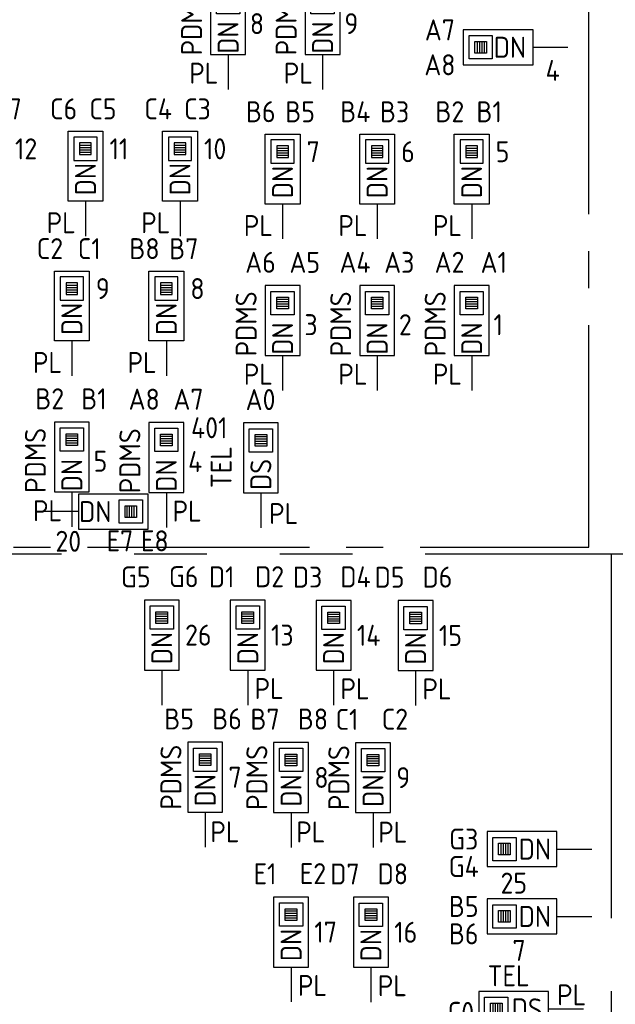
# Model space of a CAD drawing. Header units: millimetres. Extents: x 4336 to 79204, y -9688 to 63134.
# Tile 16 of 38: x 35640 to 40757, y 19677 to 28129. Entities that reach past the tile are written whole.
import ezdxf
from ezdxf.enums import TextEntityAlignment as Align

# ---------------------------------------------------------------- set-up
doc = ezdxf.new("R2010")
doc.units = ezdxf.units.MM
doc.header["$LTSCALE"] = 100
for name, pattern in [('B0202', [28.125, 18.75, -3.125, 3.125, -3.125]), ('B0801', [62.5, 31.25, -6.25, 6.25, -6.25, 6.25, -6.25]), ('CENTER2', [28.575, 19.05, -3.175, 3.175, -3.175])]:
    doc.linetypes.add(name, pattern=pattern)
doc.layers.get('0').update_dxf_attribs({"linetype": 'CONTINUOUS'})
for name, color, linetype in [('DATA GROEN 90', 90, 'CONTINUOUS'), ('DBTA GRO_ATTRIB', 2, 'CONTINUOUS'), ('EB6441--_ATTRIB', 2, 'CONTINUOUS'), ('EB6445--_ATTRIB', 2, 'CONTINUOUS'), ('EL631005_KSTSCH', 6, 'B0801'), ('EL6441--_DATACOM', 3, 'CONTINUOUS'), ('EL644104_LEIDING4', 2, 'B0202')]:
    doc.layers.add(name, color=color, linetype=linetype)
doc.styles.add('NORATT', font='isocp.shx')

# ---------------------------------------------------------------- blocks, each defined once
blk = doc.blocks.new('EA644502')
for p, q in [((-1.5, 6), (-1.5, 0)), ((1.5, 6), (-1.5, 6)), ((1.5, 0), (1.5, 6)), ((-1.5, 0), (1.5, 0))]:
    blk.add_line(p, q)
at = {"color": 1}
for p, q in [((-1, 5.5), (1, 5.5)), ((-1, 3.5), (-1, 5.5)), ((1, 5.5), (1, 3.5)), ((-0.5, 5), (0.5, 5)), ((-0.5, 4), (-0.5, 5)), ((0.5, 4.8), (-0.5, 4.8)), ((0.5, 4.6), (-0.5, 4.6)), ((0.5, 4.4), (-0.5, 4.4)), ((0.5, 5), (0.5, 4)), ((1, 3.5), (-1, 3.5)), ((0.5, 4.2), (-0.5, 4.2)), ((0.5, 4), (-0.5, 4))]:
    blk.add_line(p, q, dxfattribs=at)
at = {"color": 2}
blk.add_line((0, 0), (0, -3), dxfattribs=at)
at = {"style": 'NORATT', "flags": 8}
for tag, p in [('NUMMERA', (-1.5, 8)), ('NUMMERB', (1.5, 8))]:
    blk.add_attdef(tag, text='', height=1.8, rotation=90, dxfattribs=at).set_placement(p, align=Align.MIDDLE_CENTER)
blk.add_attdef('CODE', text='', height=1.8, rotation=90, dxfattribs=at).set_placement((0, 0.5), align=Align.MIDDLE_LEFT)
at = {"style": 'NORATT', "flags": 9}
for tag, p in [('VERD', (0, 4)), ('PATCHSTR', (0, 4)), ('PANEEL', (0, 4)), ('NUMMER', (6, 3)), ('HOOGTE', (-3, 2)), ('TYPE', (0, -2.5)), ('FABR', (0, -2.5)), ('PCODE', (0, -3)), ('PVERS', (0, -3)), ('PDATE', (0, -3))]:
    blk.add_attdef(tag, text='', height=1.8, dxfattribs=at).set_placement(p, align=Align.BOTTOM_LEFT)
for tag, p in [('NUMMERAP', (8, 1.5)), ('NUMMERBP', (8, -1.5))]:
    blk.add_attdef(tag, text='', height=1.8, dxfattribs=at).set_placement(p, align=Align.MIDDLE_CENTER)

msp = doc.modelspace()

# ---------------------------------------------------------------- linework, layer by layer
at = {"layer": 'EL631005_KSTSCH'}
msp.add_line((42249, 23541.4), (33383.7, 23541.4), dxfattribs=at)
msp.add_lwpolyline([(40720.3, 23541.4), (40720.3, 7916.3), (38690.8, 7916.2)], dxfattribs=at)
at = {"layer": 'EL644104_LEIDING4', "linetype": 'CENTER2'}
msp.add_lwpolyline([(33366, 23601.5), (40530.3, 23601.5), (40530.3, 31054.6), (33366, 31054.6)], close=True, dxfattribs=at)

# ---------------------------------------------------------------- block references
at = {"layer": 'DATA GROEN 90'}
ref = msp.add_blockref('EA644502', (37430.4, 27830.9), dxfattribs=dict(at, xscale=100, yscale=100, zscale=100))
ref.add_attrib('CODE', 'DN', dxfattribs={"layer": 'DBTA GRO_ATTRIB', "color": 1, "height": 180, "rotation": 90, "style": 'NORATT', "flags": 8}).set_placement((37430.4, 28114.9), align=Align.MIDDLE_RIGHT)
ref.add_attrib('NUMMERA', 'B7', dxfattribs={"layer": 'DBTA GRO_ATTRIB', "color": 1, "height": 180, "style": 'NORATT', "flags": 8}).set_placement((37240.4, 28630.9), align=Align.MIDDLE_CENTER)
ref.add_attrib('NUMMERB', 'B8', dxfattribs={"layer": 'DBTA GRO_ATTRIB', "color": 1, "height": 180, "style": 'NORATT', "flags": 8}).set_placement((37620.4, 28630.2), align=Align.MIDDLE_CENTER)
ref.add_attrib('HOOGTE', 'PL', dxfattribs={"layer": 'DBTA GRO_ATTRIB', "color": 1, "height": 180, "style": 'NORATT', "flags": 8}).set_placement((37097, 27526.1), align=Align.BOTTOM_LEFT)
ref.add_attrib('FABR', 'PDMS', dxfattribs={"layer": 'DBTA GRO_ATTRIB', "color": 1, "height": 180, "rotation": 90, "style": 'NORATT', "flags": 8}).set_placement((37261, 27822.9), align=Align.BOTTOM_LEFT)
ref.add_attrib('TYPE', '8', dxfattribs={"layer": 'DBTA GRO_ATTRIB', "color": 1, "height": 180, "style": 'NORATT', "flags": 8}).set_placement((37617.4, 27951.1), align=Align.BOTTOM_LEFT)
ref = msp.add_blockref('EA644502', (38242.4, 27830.9), dxfattribs=dict(at, xscale=100, yscale=100, zscale=100))
ref.add_attrib('CODE', 'DN', dxfattribs={"layer": 'DBTA GRO_ATTRIB', "color": 1, "height": 180, "rotation": 90, "style": 'NORATT', "flags": 8}).set_placement((38242.4, 28114.9), align=Align.MIDDLE_RIGHT)
ref.add_attrib('NUMMERA', 'C1', dxfattribs={"layer": 'DBTA GRO_ATTRIB', "color": 1, "height": 180, "style": 'NORATT', "flags": 8}).set_placement((38052.4, 28630.9), align=Align.MIDDLE_CENTER)
ref.add_attrib('NUMMERB', 'C2', dxfattribs={"layer": 'DBTA GRO_ATTRIB', "color": 1, "height": 180, "style": 'NORATT', "flags": 8}).set_placement((38432.4, 28630.2), align=Align.MIDDLE_CENTER)
ref.add_attrib('HOOGTE', 'PL', dxfattribs={"layer": 'DBTA GRO_ATTRIB', "color": 1, "height": 180, "style": 'NORATT', "flags": 8}).set_placement((37908.9, 27526.1), align=Align.BOTTOM_LEFT)
ref.add_attrib('FABR', 'PDMS', dxfattribs={"layer": 'DBTA GRO_ATTRIB', "color": 1, "height": 180, "rotation": 90, "style": 'NORATT', "flags": 8}).set_placement((38072.9, 27822.9), align=Align.BOTTOM_LEFT)
ref.add_attrib('TYPE', '9', dxfattribs={"layer": 'DBTA GRO_ATTRIB', "color": 1, "height": 180, "style": 'NORATT', "flags": 8}).set_placement((38429.4, 27951.1), align=Align.BOTTOM_LEFT)
ref = msp.add_blockref('EA644502', (40050, 27892.2), dxfattribs=dict(at, xscale=100, yscale=100, zscale=100, rotation=90))
ref.add_attrib('CODE', 'DN', dxfattribs={"layer": 'EB6445--_ATTRIB', "color": 1, "height": 180, "style": 'NORATT', "flags": 8}).set_placement((39712, 27892.2), align=Align.MIDDLE_LEFT)
ref.add_attrib('NUMMERA', 'A7', dxfattribs={"layer": 'DBTA GRO_ATTRIB', "color": 1, "height": 180, "style": 'NORATT', "flags": 8}).set_placement((39250, 28041.6), align=Align.MIDDLE_CENTER)
ref.add_attrib('NUMMERB', 'A8', dxfattribs={"layer": 'DBTA GRO_ATTRIB', "color": 1, "height": 180, "style": 'NORATT', "flags": 8}).set_placement((39250, 27742), align=Align.MIDDLE_CENTER)
ref.add_attrib('TYPE', '4', dxfattribs={"layer": 'EB6445--_ATTRIB', "color": 1, "height": 180, "style": 'NORATT', "flags": 8}).set_placement((40157.9, 27549.5), align=Align.BOTTOM_LEFT)
ref = msp.add_blockref('EA644502', (35393.5, 26571.2), dxfattribs=dict(at, xscale=-100, yscale=100, zscale=100))
ref.add_attrib('CODE', 'DN', dxfattribs={"layer": 'DBTA GRO_ATTRIB', "color": 1, "height": 180, "rotation": 90, "style": 'NORATT', "flags": 8}).set_placement((35393.5, 26621.2), align=Align.MIDDLE_LEFT)
ref.add_attrib('NUMMERA', 'C7', dxfattribs={"layer": 'DBTA GRO_ATTRIB', "color": 1, "height": 180, "style": 'NORATT', "flags": 8}).set_placement((35543.5, 27363.2), align=Align.MIDDLE_CENTER)
ref.add_attrib('NUMMERB', 'C8', dxfattribs={"layer": 'DBTA GRO_ATTRIB', "color": 1, "height": 180, "style": 'NORATT', "flags": 8}).set_placement((35205.6, 27363.8), align=Align.MIDDLE_CENTER)
ref.add_attrib('HOOGTE', 'PL', dxfattribs={"layer": 'DBTA GRO_ATTRIB', "color": 1, "height": 180, "style": 'NORATT', "flags": 8}).set_placement((35060, 26242.3), align=Align.BOTTOM_LEFT)
ref.add_attrib('TYPE', '12', dxfattribs={"layer": 'DBTA GRO_ATTRIB', "color": 1, "height": 180, "style": 'NORATT', "flags": 8}).set_placement((35599.8, 26876.6), align=Align.BOTTOM_LEFT)
ref = msp.add_blockref('EA644502', (36205.4, 26571.2), dxfattribs=dict(at, xscale=-100, yscale=100, zscale=100))
ref.add_attrib('CODE', 'DN', dxfattribs={"layer": 'DBTA GRO_ATTRIB', "color": 1, "height": 180, "rotation": 90, "style": 'NORATT', "flags": 8}).set_placement((36205.4, 26621.2), align=Align.MIDDLE_LEFT)
ref.add_attrib('NUMMERA', 'C5', dxfattribs={"layer": 'DBTA GRO_ATTRIB', "color": 1, "height": 180, "style": 'NORATT', "flags": 8}).set_placement((36355.4, 27363.2), align=Align.MIDDLE_CENTER)
ref.add_attrib('NUMMERB', 'C6', dxfattribs={"layer": 'DBTA GRO_ATTRIB', "color": 1, "height": 180, "style": 'NORATT', "flags": 8}).set_placement((36017.6, 27363.8), align=Align.MIDDLE_CENTER)
ref.add_attrib('HOOGTE', 'PL', dxfattribs={"layer": 'DBTA GRO_ATTRIB', "color": 1, "height": 180, "style": 'NORATT', "flags": 8}).set_placement((35872, 26242.3), align=Align.BOTTOM_LEFT)
ref.add_attrib('TYPE', '11', dxfattribs={"layer": 'DBTA GRO_ATTRIB', "color": 1, "height": 180, "style": 'NORATT', "flags": 8}).set_placement((36411.7, 26876.6), align=Align.BOTTOM_LEFT)
ref = msp.add_blockref('EA644502', (37017.4, 26571.2), dxfattribs=dict(at, xscale=-100, yscale=100, zscale=100))
ref.add_attrib('CODE', 'DN', dxfattribs={"layer": 'DBTA GRO_ATTRIB', "color": 1, "height": 180, "rotation": 90, "style": 'NORATT', "flags": 8}).set_placement((37017.4, 26621.2), align=Align.MIDDLE_LEFT)
ref.add_attrib('NUMMERA', 'C3', dxfattribs={"layer": 'DBTA GRO_ATTRIB', "color": 1, "height": 180, "style": 'NORATT', "flags": 8}).set_placement((37167.4, 27363.2), align=Align.MIDDLE_CENTER)
ref.add_attrib('NUMMERB', 'C4', dxfattribs={"layer": 'DBTA GRO_ATTRIB', "color": 1, "height": 180, "style": 'NORATT', "flags": 8}).set_placement((36829.5, 27363.8), align=Align.MIDDLE_CENTER)
ref.add_attrib('HOOGTE', 'PL', dxfattribs={"layer": 'DBTA GRO_ATTRIB', "color": 1, "height": 180, "style": 'NORATT', "flags": 8}).set_placement((36683.9, 26242.3), align=Align.BOTTOM_LEFT)
ref.add_attrib('TYPE', '10', dxfattribs={"layer": 'DBTA GRO_ATTRIB', "color": 1, "height": 180, "style": 'NORATT', "flags": 8}).set_placement((37223.7, 26876.6), align=Align.BOTTOM_LEFT)
ref = msp.add_blockref('EA644502', (37899, 26546.8), dxfattribs=dict(at, xscale=-100, yscale=100, zscale=100))
ref.add_attrib('CODE', 'DN', dxfattribs={"layer": 'DBTA GRO_ATTRIB', "color": 1, "height": 180, "rotation": 90, "style": 'NORATT', "flags": 8}).set_placement((37899, 26596.8), align=Align.MIDDLE_LEFT)
ref.add_attrib('NUMMERA', 'B5', dxfattribs={"layer": 'DBTA GRO_ATTRIB', "color": 1, "height": 180, "style": 'NORATT', "flags": 8}).set_placement((38049, 27338.7), align=Align.MIDDLE_CENTER)
ref.add_attrib('NUMMERB', 'B6', dxfattribs={"layer": 'DBTA GRO_ATTRIB', "color": 1, "height": 180, "style": 'NORATT', "flags": 8}).set_placement((37711.1, 27339.4), align=Align.MIDDLE_CENTER)
ref.add_attrib('HOOGTE', 'PL', dxfattribs={"layer": 'DBTA GRO_ATTRIB', "color": 1, "height": 180, "style": 'NORATT', "flags": 8}).set_placement((37565.5, 26217.8), align=Align.BOTTOM_LEFT)
ref.add_attrib('TYPE', '7', dxfattribs={"layer": 'DBTA GRO_ATTRIB', "color": 1, "height": 180, "style": 'NORATT', "flags": 8}).set_placement((38105.3, 26852.2), align=Align.BOTTOM_LEFT)
ref = msp.add_blockref('EA644502', (38710.9, 26546.8), dxfattribs=dict(at, xscale=-100, yscale=100, zscale=100))
ref.add_attrib('CODE', 'DN', dxfattribs={"layer": 'DBTA GRO_ATTRIB', "color": 1, "height": 180, "rotation": 90, "style": 'NORATT', "flags": 8}).set_placement((38710.9, 26596.8), align=Align.MIDDLE_LEFT)
ref.add_attrib('NUMMERA', 'B3', dxfattribs={"layer": 'DBTA GRO_ATTRIB', "color": 1, "height": 180, "style": 'NORATT', "flags": 8}).set_placement((38860.9, 27338.7), align=Align.MIDDLE_CENTER)
ref.add_attrib('NUMMERB', 'B4', dxfattribs={"layer": 'DBTA GRO_ATTRIB', "color": 1, "height": 180, "style": 'NORATT', "flags": 8}).set_placement((38523.1, 27339.4), align=Align.MIDDLE_CENTER)
ref.add_attrib('HOOGTE', 'PL', dxfattribs={"layer": 'DBTA GRO_ATTRIB', "color": 1, "height": 180, "style": 'NORATT', "flags": 8}).set_placement((38377.5, 26217.8), align=Align.BOTTOM_LEFT)
ref.add_attrib('TYPE', '6', dxfattribs={"layer": 'DBTA GRO_ATTRIB', "color": 1, "height": 180, "style": 'NORATT', "flags": 8}).set_placement((38917.2, 26852.2), align=Align.BOTTOM_LEFT)
ref = msp.add_blockref('EA644502', (39522.9, 26546.8), dxfattribs=dict(at, xscale=-100, yscale=100, zscale=100))
ref.add_attrib('CODE', 'DN', dxfattribs={"layer": 'DBTA GRO_ATTRIB', "color": 1, "height": 180, "rotation": 90, "style": 'NORATT', "flags": 8}).set_placement((39522.9, 26596.8), align=Align.MIDDLE_LEFT)
ref.add_attrib('NUMMERA', 'B1', dxfattribs={"layer": 'DBTA GRO_ATTRIB', "color": 1, "height": 180, "style": 'NORATT', "flags": 8}).set_placement((39672.9, 27338.7), align=Align.MIDDLE_CENTER)
ref.add_attrib('NUMMERB', 'B2', dxfattribs={"layer": 'DBTA GRO_ATTRIB', "color": 1, "height": 180, "style": 'NORATT', "flags": 8}).set_placement((39335, 27339.4), align=Align.MIDDLE_CENTER)
ref.add_attrib('HOOGTE', 'PL', dxfattribs={"layer": 'DBTA GRO_ATTRIB', "color": 1, "height": 180, "style": 'NORATT', "flags": 8}).set_placement((39189.4, 26217.8), align=Align.BOTTOM_LEFT)
ref.add_attrib('TYPE', '5', dxfattribs={"layer": 'DBTA GRO_ATTRIB', "color": 1, "height": 180, "style": 'NORATT', "flags": 8}).set_placement((39729.2, 26852.2), align=Align.BOTTOM_LEFT)
ref = msp.add_blockref('EA644502', (36088.1, 25371.6), dxfattribs=dict(at, xscale=-100, yscale=100, zscale=100))
ref.add_attrib('CODE', 'DN', dxfattribs={"layer": 'DBTA GRO_ATTRIB', "color": 1, "height": 180, "rotation": 90, "style": 'NORATT', "flags": 8}).set_placement((36088.1, 25421.6), align=Align.MIDDLE_LEFT)
ref.add_attrib('NUMMERA', 'C1', dxfattribs={"layer": 'DBTA GRO_ATTRIB', "color": 1, "height": 180, "style": 'NORATT', "flags": 8}).set_placement((36238.1, 26163.6), align=Align.MIDDLE_CENTER)
ref.add_attrib('NUMMERB', 'C2', dxfattribs={"layer": 'DBTA GRO_ATTRIB', "color": 1, "height": 180, "style": 'NORATT', "flags": 8}).set_placement((35900.2, 26164.2), align=Align.MIDDLE_CENTER)
ref.add_attrib('HOOGTE', 'PL', dxfattribs={"layer": 'DBTA GRO_ATTRIB', "color": 1, "height": 180, "style": 'NORATT', "flags": 8}).set_placement((35754.6, 25042.7), align=Align.BOTTOM_LEFT)
ref.add_attrib('TYPE', '9', dxfattribs={"layer": 'DBTA GRO_ATTRIB', "color": 1, "height": 180, "style": 'NORATT', "flags": 8}).set_placement((36294.3, 25677), align=Align.BOTTOM_LEFT)
ref = msp.add_blockref('EA644502', (36900, 25371.6), dxfattribs=dict(at, xscale=-100, yscale=100, zscale=100))
ref.add_attrib('CODE', 'DN', dxfattribs={"layer": 'DBTA GRO_ATTRIB', "color": 1, "height": 180, "rotation": 90, "style": 'NORATT', "flags": 8}).set_placement((36900, 25421.6), align=Align.MIDDLE_LEFT)
ref.add_attrib('NUMMERA', 'B7', dxfattribs={"layer": 'DBTA GRO_ATTRIB', "color": 1, "height": 180, "style": 'NORATT', "flags": 8}).set_placement((37050, 26163.6), align=Align.MIDDLE_CENTER)
ref.add_attrib('NUMMERB', 'B8', dxfattribs={"layer": 'DBTA GRO_ATTRIB', "color": 1, "height": 180, "style": 'NORATT', "flags": 8}).set_placement((36712.2, 26164.2), align=Align.MIDDLE_CENTER)
ref.add_attrib('HOOGTE', 'PL', dxfattribs={"layer": 'DBTA GRO_ATTRIB', "color": 1, "height": 180, "style": 'NORATT', "flags": 8}).set_placement((36566.5, 25042.7), align=Align.BOTTOM_LEFT)
ref.add_attrib('TYPE', '8', dxfattribs={"layer": 'DBTA GRO_ATTRIB', "color": 1, "height": 180, "style": 'NORATT', "flags": 8}).set_placement((37106.3, 25677), align=Align.BOTTOM_LEFT)
ref = msp.add_blockref('EA644502', (37899, 25246.8), dxfattribs=dict(at, xscale=100, yscale=100, zscale=100))
ref.add_attrib('CODE', 'DN', dxfattribs={"layer": 'DBTA GRO_ATTRIB', "color": 1, "height": 180, "rotation": 90, "style": 'NORATT', "flags": 8}).set_placement((37899, 25530.8), align=Align.MIDDLE_RIGHT)
ref.add_attrib('NUMMERA', 'A6', dxfattribs={"layer": 'DBTA GRO_ATTRIB', "color": 1, "height": 180, "style": 'NORATT', "flags": 8}).set_placement((37709, 26046.8), align=Align.MIDDLE_CENTER)
ref.add_attrib('NUMMERB', 'A5', dxfattribs={"layer": 'DBTA GRO_ATTRIB', "color": 1, "height": 180, "style": 'NORATT', "flags": 8}).set_placement((38089, 26046.1), align=Align.MIDDLE_CENTER)
ref.add_attrib('HOOGTE', 'PL', dxfattribs={"layer": 'DBTA GRO_ATTRIB', "color": 1, "height": 180, "style": 'NORATT', "flags": 8}).set_placement((37565.5, 24942), align=Align.BOTTOM_LEFT)
ref.add_attrib('FABR', 'PDMS', dxfattribs={"layer": 'DBTA GRO_ATTRIB', "color": 1, "height": 180, "rotation": 90, "style": 'NORATT', "flags": 8}).set_placement((37729.5, 25238.9), align=Align.BOTTOM_LEFT)
ref.add_attrib('TYPE', '3', dxfattribs={"layer": 'DBTA GRO_ATTRIB', "color": 1, "height": 180, "style": 'NORATT', "flags": 8}).set_placement((38086, 25367), align=Align.BOTTOM_LEFT)
ref = msp.add_blockref('EA644502', (38710.9, 25246.8), dxfattribs=dict(at, xscale=100, yscale=100, zscale=100))
ref.add_attrib('CODE', 'DN', dxfattribs={"layer": 'DBTA GRO_ATTRIB', "color": 1, "height": 180, "rotation": 90, "style": 'NORATT', "flags": 8}).set_placement((38710.9, 25530.8), align=Align.MIDDLE_RIGHT)
ref.add_attrib('NUMMERA', 'A4', dxfattribs={"layer": 'DBTA GRO_ATTRIB', "color": 1, "height": 180, "style": 'NORATT', "flags": 8}).set_placement((38520.9, 26046.8), align=Align.MIDDLE_CENTER)
ref.add_attrib('NUMMERB', 'A3', dxfattribs={"layer": 'DBTA GRO_ATTRIB', "color": 1, "height": 180, "style": 'NORATT', "flags": 8}).set_placement((38900.9, 26046.1), align=Align.MIDDLE_CENTER)
ref.add_attrib('HOOGTE', 'PL', dxfattribs={"layer": 'DBTA GRO_ATTRIB', "color": 1, "height": 180, "style": 'NORATT', "flags": 8}).set_placement((38377.5, 24942), align=Align.BOTTOM_LEFT)
ref.add_attrib('FABR', 'PDMS', dxfattribs={"layer": 'DBTA GRO_ATTRIB', "color": 1, "height": 180, "rotation": 90, "style": 'NORATT', "flags": 8}).set_placement((38541.5, 25238.9), align=Align.BOTTOM_LEFT)
ref.add_attrib('TYPE', '2', dxfattribs={"layer": 'DBTA GRO_ATTRIB', "color": 1, "height": 180, "style": 'NORATT', "flags": 8}).set_placement((38897.9, 25367), align=Align.BOTTOM_LEFT)
ref = msp.add_blockref('EA644502', (39522.9, 25246.8), dxfattribs=dict(at, xscale=100, yscale=100, zscale=100))
ref.add_attrib('CODE', 'DN', dxfattribs={"layer": 'DBTA GRO_ATTRIB', "color": 1, "height": 180, "rotation": 90, "style": 'NORATT', "flags": 8}).set_placement((39522.9, 25530.8), align=Align.MIDDLE_RIGHT)
ref.add_attrib('NUMMERA', 'A2', dxfattribs={"layer": 'DBTA GRO_ATTRIB', "color": 1, "height": 180, "style": 'NORATT', "flags": 8}).set_placement((39332.9, 26046.8), align=Align.MIDDLE_CENTER)
ref.add_attrib('NUMMERB', 'A1', dxfattribs={"layer": 'DBTA GRO_ATTRIB', "color": 1, "height": 180, "style": 'NORATT', "flags": 8}).set_placement((39712.9, 26046.1), align=Align.MIDDLE_CENTER)
ref.add_attrib('HOOGTE', 'PL', dxfattribs={"layer": 'DBTA GRO_ATTRIB', "color": 1, "height": 180, "style": 'NORATT', "flags": 8}).set_placement((39189.4, 24942), align=Align.BOTTOM_LEFT)
ref.add_attrib('FABR', 'PDMS', dxfattribs={"layer": 'DBTA GRO_ATTRIB', "color": 1, "height": 180, "rotation": 90, "style": 'NORATT', "flags": 8}).set_placement((39353.4, 25238.9), align=Align.BOTTOM_LEFT)
ref.add_attrib('TYPE', '1', dxfattribs={"layer": 'DBTA GRO_ATTRIB', "color": 1, "height": 180, "style": 'NORATT', "flags": 8}).set_placement((39709.9, 25367), align=Align.BOTTOM_LEFT)
ref = msp.add_blockref('EA644502', (36088.1, 24075), dxfattribs=dict(at, xscale=100, yscale=100, zscale=100))
ref.add_attrib('CODE', 'DN', dxfattribs={"layer": 'DBTA GRO_ATTRIB', "color": 1, "height": 180, "rotation": 90, "style": 'NORATT', "flags": 8}).set_placement((36088.1, 24359), align=Align.MIDDLE_RIGHT)
ref.add_attrib('NUMMERA', 'B2', dxfattribs={"layer": 'DBTA GRO_ATTRIB', "color": 1, "height": 180, "style": 'NORATT', "flags": 8}).set_placement((35898.1, 24875), align=Align.MIDDLE_CENTER)
ref.add_attrib('NUMMERB', 'B1', dxfattribs={"layer": 'DBTA GRO_ATTRIB', "color": 1, "height": 180, "style": 'NORATT', "flags": 8}).set_placement((36278.1, 24874.4), align=Align.MIDDLE_CENTER)
ref.add_attrib('HOOGTE', 'PL', dxfattribs={"layer": 'DBTA GRO_ATTRIB', "color": 1, "height": 180, "style": 'NORATT', "flags": 8}).set_placement((35754.6, 23770.2), align=Align.BOTTOM_LEFT)
ref.add_attrib('FABR', 'PDMS', dxfattribs={"layer": 'DBTA GRO_ATTRIB', "color": 1, "height": 180, "rotation": 90, "style": 'NORATT', "flags": 8}).set_placement((35918.6, 24067.1), align=Align.BOTTOM_LEFT)
ref.add_attrib('TYPE', '5', dxfattribs={"layer": 'DBTA GRO_ATTRIB', "color": 1, "height": 180, "style": 'NORATT', "flags": 8}).set_placement((36275, 24195.2), align=Align.BOTTOM_LEFT)
ref = msp.add_blockref('EA644502', (36900, 24071.6), dxfattribs=dict(at, xscale=100, yscale=100, zscale=100))
ref.add_attrib('CODE', 'DN', dxfattribs={"layer": 'DBTA GRO_ATTRIB', "color": 1, "height": 180, "rotation": 90, "style": 'NORATT', "flags": 8}).set_placement((36900, 24355.6), align=Align.MIDDLE_RIGHT)
ref.add_attrib('NUMMERA', 'A8', dxfattribs={"layer": 'DBTA GRO_ATTRIB', "color": 1, "height": 180, "style": 'NORATT', "flags": 8}).set_placement((36710, 24871.6), align=Align.MIDDLE_CENTER)
ref.add_attrib('NUMMERB', 'A7', dxfattribs={"layer": 'DBTA GRO_ATTRIB', "color": 1, "height": 180, "style": 'NORATT', "flags": 8}).set_placement((37090, 24871), align=Align.MIDDLE_CENTER)
ref.add_attrib('HOOGTE', 'PL', dxfattribs={"layer": 'DBTA GRO_ATTRIB', "color": 1, "height": 180, "style": 'NORATT', "flags": 8}).set_placement((36953.6, 23766.8), align=Align.BOTTOM_LEFT)
ref.add_attrib('FABR', 'PDMS', dxfattribs={"layer": 'DBTA GRO_ATTRIB', "color": 1, "height": 180, "rotation": 90, "style": 'NORATT', "flags": 8}).set_placement((36730.5, 24063.7), align=Align.BOTTOM_LEFT)
ref.add_attrib('TYPE', '4', dxfattribs={"layer": 'DBTA GRO_ATTRIB', "color": 1, "height": 180, "style": 'NORATT', "flags": 8}).set_placement((37087, 24191.9), align=Align.BOTTOM_LEFT)
ref = msp.add_blockref('EA644502', (37711.9, 24068.3), dxfattribs=dict(at, xscale=100, yscale=100, zscale=100))
ref.add_attrib('CODE', 'DS', dxfattribs={"layer": 'DBTA GRO_ATTRIB', "color": 1, "height": 180, "rotation": 90, "style": 'NORATT', "flags": 8}).set_placement((37711.9, 24359.4), align=Align.MIDDLE_RIGHT)
ref.add_attrib('NUMMERA', 'A0', dxfattribs={"layer": 'DBTA GRO_ATTRIB', "color": 1, "height": 180, "style": 'NORATT', "flags": 8}).set_placement((37709.5, 24868.3), align=Align.MIDDLE_CENTER)
ref.add_attrib('HOOGTE', 'PL', dxfattribs={"layer": 'DBTA GRO_ATTRIB', "color": 1, "height": 180, "style": 'NORATT', "flags": 8}).set_placement((37782.9, 23746.2), align=Align.BOTTOM_LEFT)
ref.add_attrib('FABR', 'TEL', dxfattribs={"layer": 'DBTA GRO_ATTRIB', "color": 1, "height": 180, "rotation": 90, "style": 'NORATT', "flags": 8}).set_placement((37370.8, 24288.3), align=Align.MIDDLE_CENTER)
ref.add_attrib('TYPE', '401', dxfattribs={"layer": 'DBTA GRO_ATTRIB', "color": 1, "height": 180, "style": 'NORATT', "flags": 8}).set_placement((37112.3, 24482.4), align=Align.BOTTOM_LEFT)
ref = msp.add_blockref('EA644502', (36144.9, 23906.4), dxfattribs=dict(at, xscale=100, yscale=100, zscale=100, rotation=270))
ref.add_attrib('CODE', 'DN', dxfattribs={"layer": 'EB6445--_ATTRIB', "color": 1, "height": 180, "style": 'NORATT', "flags": 8}).set_placement((36428.9, 23906.4), align=Align.MIDDLE_RIGHT)
ref.add_attrib('NUMMERA', 'E7', dxfattribs={"layer": 'DBTA GRO_ATTRIB', "color": 1, "height": 180, "style": 'NORATT', "flags": 8}).set_placement((36501.6, 23655.6), align=Align.MIDDLE_CENTER)
ref.add_attrib('NUMMERB', 'E8', dxfattribs={"layer": 'DBTA GRO_ATTRIB', "color": 1, "height": 180, "style": 'NORATT', "flags": 8}).set_placement((36800.6, 23655.6), align=Align.MIDDLE_CENTER)
ref.add_attrib('TYPE', '20', dxfattribs={"layer": 'EB6445--_ATTRIB', "color": 1, "height": 180, "style": 'NORATT', "flags": 8}).set_placement((35947.2, 23507.9), align=Align.BOTTOM_LEFT)
at = {"layer": 'EL6441--_DATACOM'}
ref = msp.add_blockref('EA644502', (36861, 22546.5), dxfattribs=dict(at, xscale=100, yscale=100, zscale=100))
ref.add_attrib('CODE', 'DN', dxfattribs={"layer": 'EB6441--_ATTRIB', "color": 1, "height": 180, "rotation": 90, "style": 'NORATT', "flags": 8}).set_placement((36861, 22596.5), align=Align.MIDDLE_LEFT)
ref.add_attrib('NUMMERA', 'G5', dxfattribs={"layer": 'EB6441--_ATTRIB', "color": 1, "height": 180, "style": 'NORATT', "flags": 8}).set_placement((36637.3, 23346.5), align=Align.MIDDLE_CENTER)
ref.add_attrib('NUMMERB', 'G6', dxfattribs={"layer": 'EB6441--_ATTRIB', "color": 1, "height": 180, "style": 'NORATT', "flags": 8}).set_placement((37048.9, 23348), align=Align.MIDDLE_CENTER)
ref.add_attrib('TYPE', '26', dxfattribs={"layer": 'EB6441--_ATTRIB', "color": 1, "height": 180, "style": 'NORATT', "flags": 8}).set_placement((37061, 22846.5), align=Align.MIDDLE_LEFT)
ref = msp.add_blockref('EA644502', (37599, 22546.5), dxfattribs=dict(at, xscale=100, yscale=100, zscale=100))
ref.add_attrib('CODE', 'DN', dxfattribs={"layer": 'EB6441--_ATTRIB', "color": 1, "height": 180, "rotation": 90, "style": 'NORATT', "flags": 8}).set_placement((37599, 22596.5), align=Align.MIDDLE_LEFT)
ref.add_attrib('NUMMERA', 'D1', dxfattribs={"layer": 'EB6441--_ATTRIB', "color": 1, "height": 180, "style": 'NORATT', "flags": 8}).set_placement((37375.3, 23346.5), align=Align.MIDDLE_CENTER)
ref.add_attrib('NUMMERB', 'D2', dxfattribs={"layer": 'EB6441--_ATTRIB', "color": 1, "height": 180, "style": 'NORATT', "flags": 8}).set_placement((37786.8, 23348), align=Align.MIDDLE_CENTER)
ref.add_attrib('HOOGTE', 'PL', dxfattribs={"layer": 'EB6441--_ATTRIB', "color": 1, "height": 180, "style": 'NORATT', "flags": 8}).set_placement((37657.8, 22243.8), align=Align.BOTTOM_LEFT)
ref.add_attrib('TYPE', '13', dxfattribs={"layer": 'EB6441--_ATTRIB', "color": 1, "height": 180, "style": 'NORATT', "flags": 8}).set_placement((37799, 22846.5), align=Align.MIDDLE_LEFT)
ref = msp.add_blockref('EA644502', (38336.9, 22544.8), dxfattribs=dict(at, xscale=100, yscale=100, zscale=100))
ref.add_attrib('CODE', 'DN', dxfattribs={"layer": 'EB6441--_ATTRIB', "color": 1, "height": 180, "rotation": 90, "style": 'NORATT', "flags": 8}).set_placement((38336.9, 22594.8), align=Align.MIDDLE_LEFT)
ref.add_attrib('NUMMERA', 'D3', dxfattribs={"layer": 'EB6441--_ATTRIB', "color": 1, "height": 180, "style": 'NORATT', "flags": 8}).set_placement((38113.2, 23344.8), align=Align.MIDDLE_CENTER)
ref.add_attrib('NUMMERB', 'D4', dxfattribs={"layer": 'EB6441--_ATTRIB', "color": 1, "height": 180, "style": 'NORATT', "flags": 8}).set_placement((38524.7, 23346.3), align=Align.MIDDLE_CENTER)
ref.add_attrib('HOOGTE', 'PL', dxfattribs={"layer": 'EB6441--_ATTRIB', "color": 1, "height": 180, "style": 'NORATT', "flags": 8}).set_placement((38395.7, 22242.1), align=Align.BOTTOM_LEFT)
ref.add_attrib('TYPE', '14', dxfattribs={"layer": 'EB6441--_ATTRIB', "color": 1, "height": 180, "style": 'NORATT', "flags": 8}).set_placement((38536.9, 22844.8), align=Align.MIDDLE_LEFT)
ref = msp.add_blockref('EA644502', (39040.9, 22543.1), dxfattribs=dict(at, xscale=100, yscale=100, zscale=100))
ref.add_attrib('CODE', 'DN', dxfattribs={"layer": 'EB6441--_ATTRIB', "color": 1, "height": 180, "rotation": 90, "style": 'NORATT', "flags": 8}).set_placement((39040.9, 22593.1), align=Align.MIDDLE_LEFT)
ref.add_attrib('NUMMERA', 'D5', dxfattribs={"layer": 'EB6441--_ATTRIB', "color": 1, "height": 180, "style": 'NORATT', "flags": 8}).set_placement((38817.2, 23343.1), align=Align.MIDDLE_CENTER)
ref.add_attrib('NUMMERB', 'D6', dxfattribs={"layer": 'EB6441--_ATTRIB', "color": 1, "height": 180, "style": 'NORATT', "flags": 8}).set_placement((39228.7, 23344.7), align=Align.MIDDLE_CENTER)
ref.add_attrib('HOOGTE', 'PL', dxfattribs={"layer": 'EB6441--_ATTRIB', "color": 1, "height": 180, "style": 'NORATT', "flags": 8}).set_placement((39099.7, 22240.4), align=Align.BOTTOM_LEFT)
ref.add_attrib('TYPE', '15', dxfattribs={"layer": 'EB6441--_ATTRIB', "color": 1, "height": 180, "style": 'NORATT', "flags": 8}).set_placement((39240.9, 22843.1), align=Align.MIDDLE_LEFT)
ref = msp.add_blockref('EA644502', (37233.6, 21326.5), dxfattribs=dict(at, xscale=100, yscale=100, zscale=100))
ref.add_attrib('CODE', 'DN', dxfattribs={"layer": 'EB6441--_ATTRIB', "color": 1, "height": 180, "rotation": 90, "style": 'NORATT', "flags": 8}).set_placement((37233.6, 21375.5), align=Align.MIDDLE_LEFT)
ref.add_attrib('NUMMERA', 'B5', dxfattribs={"layer": 'EB6441--_ATTRIB', "color": 1, "height": 180, "style": 'NORATT', "flags": 8}).set_placement((37009.9, 22126.5), align=Align.MIDDLE_CENTER)
ref.add_attrib('NUMMERB', 'B6', dxfattribs={"layer": 'EB6441--_ATTRIB', "color": 1, "height": 180, "style": 'NORATT', "flags": 8}).set_placement((37421.4, 22128), align=Align.MIDDLE_CENTER)
ref.add_attrib('HOOGTE', 'PL', dxfattribs={"layer": 'EB6441--_ATTRIB', "color": 1, "height": 180, "style": 'NORATT', "flags": 8}).set_placement((37278.1, 21014.4), align=Align.BOTTOM_LEFT)
ref.add_attrib('FABR', 'PDMS', dxfattribs={"layer": 'EB6441--_ATTRIB', "color": 1, "height": 180, "rotation": 90, "style": 'NORATT', "flags": 8}).set_placement((37083.6, 21626.5), align=Align.BOTTOM_CENTER)
ref.add_attrib('TYPE', '7', dxfattribs={"layer": 'EB6441--_ATTRIB', "color": 1, "height": 180, "style": 'NORATT', "flags": 8}).set_placement((37433.6, 21626.5), align=Align.MIDDLE_LEFT)
ref = msp.add_blockref('EA644502', (37971.5, 21324.8), dxfattribs=dict(at, xscale=100, yscale=100, zscale=100))
ref.add_attrib('CODE', 'DN', dxfattribs={"layer": 'EB6441--_ATTRIB', "color": 1, "height": 180, "rotation": 90, "style": 'NORATT', "flags": 8}).set_placement((37971.5, 21373.8), align=Align.MIDDLE_LEFT)
ref.add_attrib('NUMMERA', 'B7', dxfattribs={"layer": 'EB6441--_ATTRIB', "color": 1, "height": 180, "style": 'NORATT', "flags": 8}).set_placement((37747.8, 22124.8), align=Align.MIDDLE_CENTER)
ref.add_attrib('NUMMERB', 'B8', dxfattribs={"layer": 'EB6441--_ATTRIB', "color": 1, "height": 180, "style": 'NORATT', "flags": 8}).set_placement((38159.4, 22126.4), align=Align.MIDDLE_CENTER)
ref.add_attrib('HOOGTE', 'PL', dxfattribs={"layer": 'EB6441--_ATTRIB', "color": 1, "height": 180, "style": 'NORATT', "flags": 8}).set_placement((38016, 21012.7), align=Align.BOTTOM_LEFT)
ref.add_attrib('FABR', 'PDMS', dxfattribs={"layer": 'EB6441--_ATTRIB', "color": 1, "height": 180, "rotation": 90, "style": 'NORATT', "flags": 8}).set_placement((37821.5, 21624.8), align=Align.BOTTOM_CENTER)
ref.add_attrib('TYPE', '8', dxfattribs={"layer": 'EB6441--_ATTRIB', "color": 1, "height": 180, "style": 'NORATT', "flags": 8}).set_placement((38171.5, 21624.8), align=Align.MIDDLE_LEFT)
ref = msp.add_blockref('EA644502', (38675.5, 21323.1), dxfattribs=dict(at, xscale=100, yscale=100, zscale=100))
ref.add_attrib('CODE', 'DN', dxfattribs={"layer": 'EB6441--_ATTRIB', "color": 1, "height": 180, "rotation": 90, "style": 'NORATT', "flags": 8}).set_placement((38675.5, 21372.2), align=Align.MIDDLE_LEFT)
ref.add_attrib('NUMMERA', 'C1', dxfattribs={"layer": 'EB6441--_ATTRIB', "color": 1, "height": 180, "style": 'NORATT', "flags": 8}).set_placement((38451.8, 22123.1), align=Align.MIDDLE_CENTER)
ref.add_attrib('NUMMERB', 'C2', dxfattribs={"layer": 'EB6441--_ATTRIB', "color": 1, "height": 180, "style": 'NORATT', "flags": 8}).set_placement((38863.4, 22124.7), align=Align.MIDDLE_CENTER)
ref.add_attrib('HOOGTE', 'PL', dxfattribs={"layer": 'EB6441--_ATTRIB', "color": 1, "height": 180, "style": 'NORATT', "flags": 8}).set_placement((38720, 21011), align=Align.BOTTOM_LEFT)
ref.add_attrib('FABR', 'PDMS', dxfattribs={"layer": 'EB6441--_ATTRIB', "color": 1, "height": 180, "rotation": 90, "style": 'NORATT', "flags": 8}).set_placement((38525.5, 21623.1), align=Align.BOTTOM_CENTER)
ref.add_attrib('TYPE', '9', dxfattribs={"layer": 'EB6441--_ATTRIB', "color": 1, "height": 180, "style": 'NORATT', "flags": 8}).set_placement((38875.5, 21623.1), align=Align.MIDDLE_LEFT)
ref = msp.add_blockref('EA644502', (40254.6, 21009.5), dxfattribs=dict(at, xscale=100, yscale=100, zscale=100, rotation=90))
ref.add_attrib('CODE', 'DN', dxfattribs={"layer": 'DBTA GRO_ATTRIB', "color": 1, "height": 180, "style": 'NORATT', "flags": 8}).set_placement((40204.6, 21009.5), align=Align.MIDDLE_RIGHT)
ref.add_attrib('NUMMERA', 'G3', dxfattribs={"layer": 'DBTA GRO_ATTRIB', "color": 1, "height": 180, "style": 'NORATT', "flags": 8}).set_placement((39454.6, 21095.8), align=Align.MIDDLE_CENTER)
ref.add_attrib('NUMMERB', 'G4', dxfattribs={"layer": 'DBTA GRO_ATTRIB', "color": 1, "height": 180, "style": 'NORATT', "flags": 8}).set_placement((39454.6, 20860.1), align=Align.MIDDLE_CENTER)
ref.add_attrib('TYPE', '25', dxfattribs={"layer": 'DBTA GRO_ATTRIB', "color": 1, "height": 180, "style": 'NORATT', "flags": 8}).set_placement((39770.4, 20717.8), align=Align.MIDDLE_LEFT)
ref = msp.add_blockref('EA644502', (37971.5, 19997.6), dxfattribs=dict(at, xscale=100, yscale=100, zscale=100))
ref.add_attrib('CODE', 'DN', dxfattribs={"layer": 'EB6441--_ATTRIB', "color": 1, "height": 180, "rotation": 90, "style": 'NORATT', "flags": 8}).set_placement((37971.5, 20047.6), align=Align.MIDDLE_LEFT)
ref.add_attrib('NUMMERA', 'E1', dxfattribs={"layer": 'EB6441--_ATTRIB', "color": 1, "height": 180, "style": 'NORATT', "flags": 8}).set_placement((37747.8, 20797.6), align=Align.MIDDLE_CENTER)
ref.add_attrib('NUMMERB', 'E2', dxfattribs={"layer": 'EB6441--_ATTRIB', "color": 1, "height": 180, "style": 'NORATT', "flags": 8}).set_placement((38159.4, 20799.1), align=Align.MIDDLE_CENTER)
ref.add_attrib('HOOGTE', 'PL', dxfattribs={"layer": 'EB6441--_ATTRIB', "color": 1, "height": 180, "style": 'NORATT', "flags": 8}).set_placement((38030.4, 19694.9), align=Align.BOTTOM_LEFT)
ref.add_attrib('TYPE', '17', dxfattribs={"layer": 'EB6441--_ATTRIB', "color": 1, "height": 180, "style": 'NORATT', "flags": 8}).set_placement((38171.5, 20297.6), align=Align.MIDDLE_LEFT)
ref = msp.add_blockref('EA644502', (38657.5, 19995.9), dxfattribs=dict(at, xscale=100, yscale=100, zscale=100))
ref.add_attrib('CODE', 'DN', dxfattribs={"layer": 'EB6441--_ATTRIB', "color": 1, "height": 180, "rotation": 90, "style": 'NORATT', "flags": 8}).set_placement((38657.5, 20045.9), align=Align.MIDDLE_LEFT)
ref.add_attrib('NUMMERA', 'D7', dxfattribs={"layer": 'EB6441--_ATTRIB', "color": 1, "height": 180, "style": 'NORATT', "flags": 8}).set_placement((38433.8, 20795.9), align=Align.MIDDLE_CENTER)
ref.add_attrib('NUMMERB', 'D8', dxfattribs={"layer": 'EB6441--_ATTRIB', "color": 1, "height": 180, "style": 'NORATT', "flags": 8}).set_placement((38845.4, 20797.5), align=Align.MIDDLE_CENTER)
ref.add_attrib('HOOGTE', 'PL', dxfattribs={"layer": 'EB6441--_ATTRIB', "color": 1, "height": 180, "style": 'NORATT', "flags": 8}).set_placement((38716.4, 19693.2), align=Align.BOTTOM_LEFT)
ref.add_attrib('TYPE', '16', dxfattribs={"layer": 'EB6441--_ATTRIB', "color": 1, "height": 180, "style": 'NORATT', "flags": 8}).set_placement((38857.5, 20295.9), align=Align.MIDDLE_LEFT)
ref = msp.add_blockref('EA644502', (40254.6, 20431.6), dxfattribs=dict(at, xscale=100, yscale=100, zscale=100, rotation=90))
ref.add_attrib('CODE', 'DN', dxfattribs={"layer": 'DBTA GRO_ATTRIB', "color": 1, "height": 180, "style": 'NORATT', "flags": 8}).set_placement((40204.6, 20431.6), align=Align.MIDDLE_RIGHT)
ref.add_attrib('NUMMERA', 'B5', dxfattribs={"layer": 'DBTA GRO_ATTRIB', "color": 1, "height": 180, "style": 'NORATT', "flags": 8}).set_placement((39454.6, 20517.9), align=Align.MIDDLE_CENTER)
ref.add_attrib('NUMMERB', 'B6', dxfattribs={"layer": 'DBTA GRO_ATTRIB', "color": 1, "height": 180, "style": 'NORATT', "flags": 8}).set_placement((39454.6, 20282.2), align=Align.MIDDLE_CENTER)
ref.add_attrib('TYPE', ' 7', dxfattribs={"layer": 'DBTA GRO_ATTRIB', "color": 1, "height": 180, "style": 'NORATT', "flags": 8}).set_placement((39770.4, 20139.9), align=Align.MIDDLE_LEFT)
ref = msp.add_blockref('EA644502', (40183.6, 19638.2), dxfattribs=dict(at, xscale=100, yscale=100, zscale=100, rotation=90))
ref.add_attrib('CODE', 'DS', dxfattribs={"layer": 'DBTA GRO_ATTRIB', "color": 1, "height": 180, "style": 'NORATT', "flags": 8}).set_placement((40133.6, 19638.2), align=Align.MIDDLE_RIGHT)
ref.add_attrib('NUMMERA', 'C0', dxfattribs={"layer": 'DBTA GRO_ATTRIB', "color": 1, "height": 180, "rotation": 359.50481, "style": 'NORATT', "flags": 8}).set_placement((39430.7, 19607.8), align=Align.MIDDLE_CENTER)
ref.add_attrib('HOOGTE', 'PL', dxfattribs={"layer": 'DBTA GRO_ATTRIB', "color": 1, "height": 180, "style": 'NORATT', "flags": 8}).set_placement((40256.9, 19614.4), align=Align.BOTTOM_LEFT)
ref.add_attrib('FABR', 'TEL', dxfattribs={"layer": 'DBTA GRO_ATTRIB', "color": 1, "height": 180, "style": 'NORATT', "flags": 8}).set_placement((39660.4, 19778.4), align=Align.BOTTOM_LEFT)
ref.add_attrib('TYPE', '403', dxfattribs={"layer": 'DBTA GRO_ATTRIB', "color": 1, "height": 180, "style": 'NORATT', "flags": 8}).set_placement((39689.4, 19354.4), align=Align.MIDDLE_LEFT)

doc.saveas('drawing.dxf')
